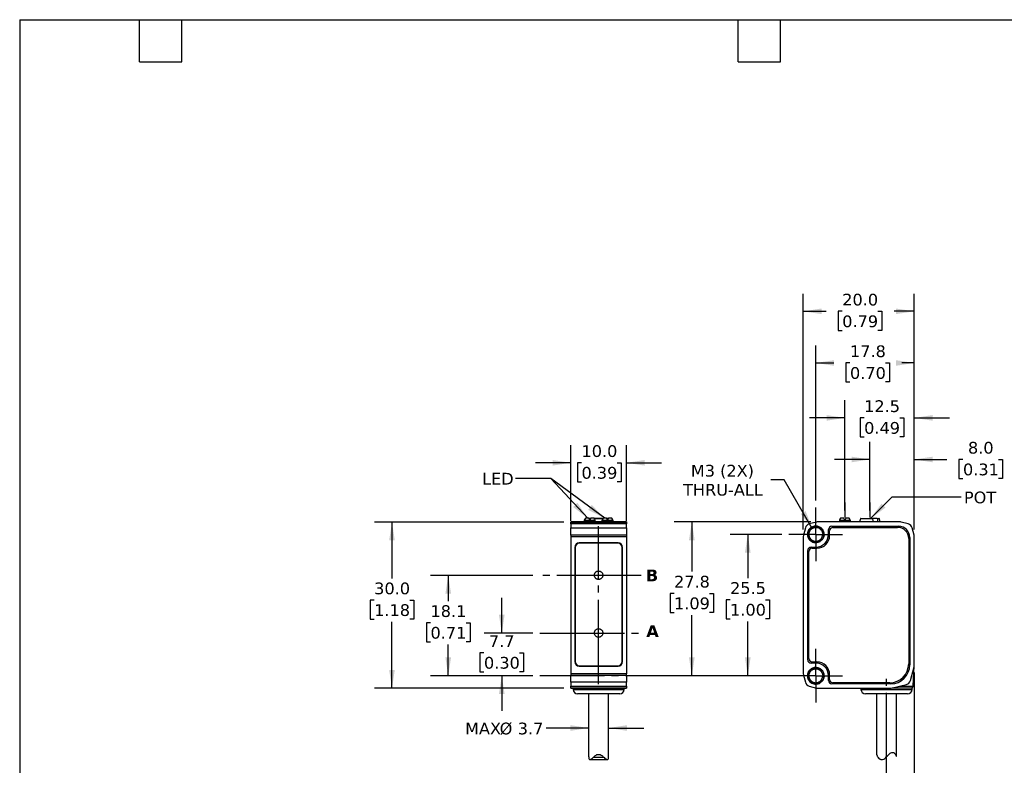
# Model space of a CAD drawing. Header units: millimetres. Extents: x 6 to 273, y 6 to 210.
# Tile 2 of 3: x 6 to 184, y 75 to 210. Entities that reach past the tile are written whole.
import ezdxf

# ---------------------------------------------------------------- set-up
doc = ezdxf.new("R2010")
doc.units = ezdxf.units.MM
doc.linetypes.add('SLD-Center', pattern=[19.05, 15.24, -1.27, 1.27, -1.27])
doc.linetypes.add('SLD-Solid', pattern=[0])
doc.layers.add('CENTER', color=40, linetype='SLD-Center')
doc.layers.add('DIMENSIONS', color=140, linetype='SLD-Solid', lineweight=25)
doc.layers.add('TEXT', color=140, linetype='SLD-Solid', lineweight=25)
doc.styles.add('SLDTEXTSTYLE0', font='VERDANAB.TTF')
doc.styles.add('SLDTEXTSTYLE1', font='VERDANA.TTF')
doc.styles.get("Standard").update_dxf_attribs({"font": 'VERDANA.TTF'})
doc.dimstyles.new('SLDDIMSTYLE0', dxfattribs={"dimtxt": 2.158008, "dimasz": 3.302, "dimexe": 0, "dimexo": 0.0625, "dimgap": 0.539502, "dimtad": 0, "dimtih": 1, "dimtoh": 1, "dimrnd": 1e-09, "dimzin": 12, "dimdsep": 46, "dimtxsty": 'SLDTEXTSTYLE1', "dimsah": 1, "dimcen": 0.09, "dimadec": 0, "dimazin": 3, "dimtfac": 1, "dimtmove": 0, "dimatfit": 0, "dimfxl": 0, "dimfrac": 2, "dimtolj": 1, "dimtzin": 12, "dimarcsym": 0})
doc.dimstyles.new('SLDDIMSTYLE1', dxfattribs={"dimtxt": 2.158008, "dimasz": 3.302, "dimexe": 0, "dimexo": 0.0625, "dimgap": 0.539502, "dimtad": 0, "dimtih": 1, "dimtoh": 1, "dimrnd": 1e-09, "dimzin": 12, "dimdsep": 46, "dimtxsty": 'SLDTEXTSTYLE1', "dimsah": 1, "dimcen": 0.09, "dimadec": 0, "dimazin": 3, "dimtfac": 1, "dimtofl": 0, "dimtmove": 0, "dimatfit": 3, "dimfxl": 0, "dimfrac": 2, "dimtolj": 1, "dimtzin": 12, "dimarcsym": 0})
doc.dimstyles.new('SLDDIMSTYLE2', dxfattribs={"dimtxt": 2.158008, "dimasz": 3.302, "dimexe": 0, "dimexo": 0.0625, "dimgap": 0.539502, "dimtad": 0, "dimtih": 1, "dimtoh": 1, "dimrnd": 1e-09, "dimzin": 4, "dimdsep": 46, "dimtxsty": 'SLDTEXTSTYLE1', "dimsah": 1, "dimcen": 0.09, "dimadec": 0, "dimazin": 1, "dimtfac": 1, "dimtmove": 0, "dimatfit": 0, "dimfxl": 0, "dimfrac": 2, "dimtolj": 1, "dimtzin": 12, "dimarcsym": 0})
doc.dimstyles.new('SLDDIMSTYLE3', dxfattribs={"dimtxt": 2.158008, "dimasz": 3.302, "dimexe": 0, "dimexo": 0.0625, "dimgap": 0.539502, "dimtad": 0, "dimtih": 1, "dimtoh": 1, "dimrnd": 1e-09, "dimzin": 12, "dimdsep": 46, "dimtxsty": 'SLDTEXTSTYLE1', "dimsah": 1, "dimcen": 0, "dimadec": 0, "dimazin": 3, "dimtfac": 1, "dimtofl": 0, "dimtmove": 0, "dimatfit": 3, "dimfxl": 0, "dimfrac": 2, "dimtolj": 1, "dimtzin": 12, "dimarcsym": 0})
doc.dimstyles.new('SLDDIMSTYLE4', dxfattribs={"dimtxt": 2.158008, "dimasz": 3.302, "dimexe": 0, "dimexo": 0.0625, "dimgap": 0.539502, "dimtad": 0, "dimtih": 1, "dimtoh": 1, "dimrnd": 1e-09, "dimzin": 4, "dimdsep": 46, "dimtxsty": 'SLDTEXTSTYLE1', "dimsah": 1, "dimcen": 0.09, "dimadec": 0, "dimazin": 1, "dimtfac": 1, "dimtofl": 0, "dimtmove": 0, "dimatfit": 3, "dimfxl": 0, "dimfrac": 2, "dimtolj": 1, "dimtzin": 12, "dimarcsym": 0})
doc.dimstyles.new('SLDDIMSTYLE5', dxfattribs={"dimtxt": 0.18, "dimasz": 3.302, "dimexe": 0, "dimexo": 0.0625, "dimgap": 0, "dimtad": 0, "dimtih": 1, "dimtoh": 1, "dimdec": 0, "dimrnd": 1e-09, "dimzin": 0, "dimdsep": 46, "dimtxsty": 'Standard', "dimsah": 1, "dimcen": 0.09, "dimadec": 0, "dimazin": 0, "dimtfac": 3.302, "dimtdec": 0, "dimtofl": 0, "dimtmove": 0, "dimatfit": 3, "dimfxl": 0, "dimfrac": 2, "dimtolj": 1, "dimtzin": 0, "dimarcsym": 0})

# ---------------------------------------------------------------- blocks, each defined once
blk = doc.blocks.new('_D')
at = {"layer": 'DIMENSIONS'}
for p, q in [((93.25, 98.96), (93.25, 105.31)), ((98.86, 98.96), (90.07, 98.96)), ((90.04, 95.41), (89.32, 95.41)), ((89.32, 95.41), (89.32, 91.98)), ((96.46, 95.41), (97.18, 95.41)), ((97.18, 95.41), (97.18, 91.98)), ((89.32, 91.98), (90.04, 91.98)), ((98.86, 91.26), (90.07, 91.26)), ((93.25, 91.26), (93.25, 84.91)), ((97.18, 91.98), (96.46, 91.98))]:
    blk.add_line(p, q, dxfattribs=at)
for points in [[(93.25, 98.96), (93.76, 102.26), (92.74, 102.26)], [(93.25, 91.26), (92.74, 87.95), (93.76, 87.95)]]:
    blk.add_solid(points, dxfattribs=at)
at = {"layer": 'DIMENSIONS', "char_height": 2.117, "attachment_point": 1, "style": 'SLDTEXTSTYLE1'}
for s, insert in [('7.7', (90.94, 98.58)), ('0.30', (90.04, 94.66))]:
    blk.add_mtext(s, dxfattribs=dict(at, insert=insert))
blk = doc.blocks.new('_D_1')
at = {"layer": 'DIMENSIONS'}
for p, q in [((98.86, 109.36), (80.43, 109.36)), ((83.6, 109.36), (83.6, 104.72)), ((80.4, 100.81), (79.67, 100.81)), ((79.67, 100.81), (79.67, 97.38)), ((86.81, 100.81), (87.53, 100.81)), ((87.53, 100.81), (87.53, 97.38)), ((79.67, 97.38), (80.4, 97.38)), ((83.6, 91.26), (83.6, 96.89)), ((87.53, 97.38), (86.81, 97.38)), ((98.86, 91.26), (80.43, 91.26))]:
    blk.add_line(p, q, dxfattribs=at)
for points in [[(83.6, 109.36), (83.09, 106.05), (84.11, 106.05)], [(83.6, 91.26), (84.11, 94.56), (83.09, 94.56)]]:
    blk.add_solid(points, dxfattribs=at)
at = {"layer": 'DIMENSIONS', "char_height": 2.117, "attachment_point": 1, "style": 'SLDTEXTSTYLE1'}
for s, insert in [('18.1', (80.4, 103.98)), ('0.71', (80.4, 100.07))]:
    blk.add_mtext(s, dxfattribs=dict(at, insert=insert))
blk = doc.blocks.new('_D_2')
at = {"layer": 'DIMENSIONS'}
for p, q in [((159.6, 121.04), (159.6, 133.43)), ((167.6, 117.65), (167.6, 133.43)), ((159.6, 130.26), (153.25, 130.26)), ((167.6, 130.26), (173.46, 130.26)), ((176.39, 130.26), (175.66, 130.26)), ((175.66, 130.26), (175.66, 126.83)), ((182.8, 130.26), (183.53, 130.26)), ((183.53, 130.26), (183.53, 126.83)), ((175.66, 126.83), (176.39, 126.83)), ((183.53, 126.83), (182.8, 126.83))]:
    blk.add_line(p, q, dxfattribs=at)
for points in [[(159.6, 130.26), (156.3, 130.76), (156.3, 129.75)], [(167.6, 130.26), (170.9, 129.75), (170.9, 130.76)]]:
    blk.add_solid(points, dxfattribs=at)
at = {"layer": 'DIMENSIONS', "char_height": 2.117, "attachment_point": 1, "style": 'SLDTEXTSTYLE1'}
for s, insert in [('8.0', (177.29, 133.43)), ('0.31', (176.39, 129.52))]:
    blk.add_mtext(s, dxfattribs=dict(at, insert=insert))
blk = doc.blocks.new('_D_3')
at = {"layer": 'DIMENSIONS'}
for p, q in [((155.1, 121.04), (155.1, 140.93)), ((167.6, 117.65), (167.6, 140.93)), ((155.1, 137.75), (148.75, 137.75)), ((158.57, 137.75), (157.84, 137.75)), ((157.84, 137.75), (157.84, 134.32)), ((164.98, 137.75), (165.7, 137.75)), ((165.7, 137.75), (165.7, 134.32)), ((167.6, 137.75), (173.95, 137.75)), ((157.84, 134.32), (158.57, 134.32)), ((165.7, 134.32), (164.98, 134.32))]:
    blk.add_line(p, q, dxfattribs=at)
for points in [[(155.1, 137.75), (151.8, 138.26), (151.8, 137.25)], [(167.6, 137.75), (170.9, 137.25), (170.9, 138.26)]]:
    blk.add_solid(points, dxfattribs=at)
at = {"layer": 'DIMENSIONS', "char_height": 2.117, "attachment_point": 1, "style": 'SLDTEXTSTYLE1'}
for s, insert in [('12.5', (158.57, 140.93)), ('0.49', (158.57, 137.01))]:
    blk.add_mtext(s, dxfattribs=dict(at, insert=insert))
blk = doc.blocks.new('_D_4')
at = {"layer": 'DIMENSIONS'}
for p, q in [((167.6, 91.87), (167.6, 65.76)), ((162.6, 71.65), (162.6, 65.76)), ((162.6, 68.94), (156.25, 68.94)), ((167.6, 68.94), (173.26, 68.94)), ((176.19, 68.94), (175.46, 68.94)), ((175.46, 68.94), (175.46, 65.51)), ((182.6, 68.94), (183.33, 68.94)), ((183.33, 68.94), (183.33, 65.51)), ((175.46, 65.51), (176.19, 65.51)), ((183.33, 65.51), (182.6, 65.51))]:
    blk.add_line(p, q, dxfattribs=at)
for points in [[(162.6, 68.94), (159.3, 69.44), (159.3, 68.43)], [(167.6, 68.94), (170.9, 68.43), (170.9, 69.44)]]:
    blk.add_solid(points, dxfattribs=at)
at = {"layer": 'DIMENSIONS', "char_height": 2.117, "attachment_point": 1, "style": 'SLDTEXTSTYLE1'}
for s, insert in [('5.0', (177.09, 72.11)), ('0.20', (176.19, 68.19))]:
    blk.add_mtext(s, dxfattribs=dict(at, insert=insert))
blk = doc.blocks.new('_D_5')
at = {"layer": 'DIMENSIONS'}
for p, q in [((144.17, 126.6), (141.77, 126.6)), ((149.23, 117.84), (144.17, 126.6))]:
    blk.add_line(p, q, dxfattribs=at)
blk.add_solid([(149.23, 117.84), (148.02, 120.95), (147.14, 120.44)], dxfattribs=at)
at = {"layer": 'DIMENSIONS', "char_height": 2.117, "attachment_point": 1, "style": 'SLDTEXTSTYLE1'}
for s, insert in [('M3 (2X)', (127.33, 129.29)), ('THRU-ALL', (125.93, 125.86))]:
    blk.add_mtext(s, dxfattribs=dict(at, insert=insert))
blk = doc.blocks.new('_D_6')
at = {"layer": 'DIMENSIONS'}
for p, q in [((143.74, 116.76), (134.43, 116.76)), ((137.6, 116.76), (137.6, 108.88)), ((134.4, 104.97), (133.67, 104.97)), ((133.67, 104.97), (133.67, 101.54)), ((140.81, 104.97), (141.53, 104.97)), ((141.53, 104.97), (141.53, 101.54)), ((133.67, 101.54), (134.4, 101.54)), ((141.53, 101.54), (140.81, 101.54)), ((137.6, 91.26), (137.6, 101.05)), ((143.74, 91.26), (134.43, 91.26))]:
    blk.add_line(p, q, dxfattribs=at)
for points in [[(137.6, 116.76), (137.09, 113.45), (138.11, 113.45)], [(137.6, 91.26), (138.11, 94.56), (137.09, 94.56)]]:
    blk.add_solid(points, dxfattribs=at)
at = {"layer": 'DIMENSIONS', "char_height": 2.117, "attachment_point": 1, "style": 'SLDTEXTSTYLE1'}
for s, insert in [('25.5', (134.4, 108.14)), ('1.00', (134.4, 104.22))]:
    blk.add_mtext(s, dxfattribs=dict(at, insert=insert))
blk = doc.blocks.new('_D_7')
at = {"layer": 'DIMENSIONS'}
for p, q in [((148.96, 119.01), (124.33, 119.01)), ((127.51, 119.01), (127.51, 110.03)), ((124.3, 106.12), (123.58, 106.12)), ((123.58, 106.12), (123.58, 102.69)), ((130.72, 106.12), (131.44, 106.12)), ((131.44, 106.12), (131.44, 102.69)), ((123.58, 102.69), (124.3, 102.69)), ((127.51, 91.26), (127.51, 102.2)), ((131.44, 102.69), (130.72, 102.69)), ((143.74, 91.26), (124.33, 91.26))]:
    blk.add_line(p, q, dxfattribs=at)
for points in [[(127.51, 119.01), (127, 115.7), (128.02, 115.7)], [(127.51, 91.26), (128.02, 94.56), (127, 94.56)]]:
    blk.add_solid(points, dxfattribs=at)
at = {"layer": 'DIMENSIONS', "char_height": 2.117, "attachment_point": 1, "style": 'SLDTEXTSTYLE1'}
for s, insert in [('27.8', (124.3, 109.29)), ('1.09', (124.3, 105.38))]:
    blk.add_mtext(s, dxfattribs=dict(at, insert=insert))
blk = doc.blocks.new('_D_8')
at = {"layer": 'DIMENSIONS'}
for p, q in [((149.85, 122.87), (149.85, 150.83)), ((167.6, 117.65), (167.6, 150.83)), ((149.85, 147.66), (153.1, 147.66)), ((156.02, 147.66), (155.29, 147.66)), ((155.29, 147.66), (155.29, 144.23)), ((162.43, 147.66), (163.16, 147.66)), ((163.16, 147.66), (163.16, 144.23)), ((167.6, 147.66), (165.36, 147.66)), ((155.29, 144.23), (156.02, 144.23)), ((163.16, 144.23), (162.43, 144.23))]:
    blk.add_line(p, q, dxfattribs=at)
for points in [[(149.85, 147.66), (153.15, 147.15), (153.15, 148.16)], [(167.6, 147.66), (164.3, 148.16), (164.3, 147.15)]]:
    blk.add_solid(points, dxfattribs=at)
at = {"layer": 'DIMENSIONS', "char_height": 2.117, "attachment_point": 1, "style": 'SLDTEXTSTYLE1'}
for s, insert in [('17.8', (156.02, 150.83)), ('0.70', (156.02, 146.91))]:
    blk.add_mtext(s, dxfattribs=dict(at, insert=insert))
blk = doc.blocks.new('_D_9')
at = {"layer": 'DIMENSIONS'}
for p, q in [((147.6, 117.65), (147.6, 160.14)), ((167.6, 117.65), (167.6, 160.14)), ((147.6, 156.97), (151.7, 156.97)), ((154.62, 156.97), (153.9, 156.97)), ((153.9, 156.97), (153.9, 153.54)), ((161.03, 156.97), (161.76, 156.97)), ((161.76, 156.97), (161.76, 153.54)), ((167.6, 156.97), (163.96, 156.97)), ((153.9, 153.54), (154.62, 153.54)), ((161.76, 153.54), (161.03, 153.54))]:
    blk.add_line(p, q, dxfattribs=at)
for points in [[(147.6, 156.97), (150.9, 156.46), (150.9, 157.48)], [(167.6, 156.97), (164.3, 157.48), (164.3, 156.46)]]:
    blk.add_solid(points, dxfattribs=at)
at = {"layer": 'DIMENSIONS', "char_height": 2.117, "attachment_point": 1, "style": 'SLDTEXTSTYLE1'}
for s, insert in [('20.0', (154.62, 160.14)), ('0.79', (154.62, 156.23))]:
    blk.add_mtext(s, dxfattribs=dict(at, insert=insert))
blk = doc.blocks.new('SW_CENTERMARKSYMBOL_0')
at = {"layer": 'CENTER', "color": 0}
for p, q in [((0, 2.54), (0, 4.84)), ((0, 0), (0, 2.54)), ((-2.54, 0), (-4.84, 0)), ((0, 0), (-2.54, 0)), ((0, 0), (0, -2.54)), ((0, 0), (2.54, 0)), ((2.54, 0), (4.84, 0)), ((0, -2.54), (0, -4.84))]:
    blk.add_line(p, q, dxfattribs=at)
blk = doc.blocks.new('SW_CENTERMARKSYMBOL_1')
at = {"layer": 'CENTER', "color": 0}
for p, q in [((0, 2.54), (0, 4.84)), ((0, 0), (0, 2.54)), ((-2.54, 0), (-4.84, 0)), ((0, 0), (-2.54, 0)), ((0, 0), (0, -2.54)), ((0, 0), (2.54, 0)), ((2.54, 0), (4.84, 0)), ((0, -2.54), (0, -4.84))]:
    blk.add_line(p, q, dxfattribs=at)
blk = doc.blocks.new('_D_10')
at = {"layer": 'DIMENSIONS'}
for p, q in [((105.71, 119.19), (105.71, 132.83)), ((115.71, 119.19), (115.71, 132.83)), ((105.71, 129.66), (99.36, 129.66)), ((107.62, 129.66), (106.89, 129.66)), ((106.89, 129.66), (106.89, 126.23)), ((114.03, 129.66), (114.76, 129.66)), ((114.76, 129.66), (114.76, 126.23)), ((115.71, 129.66), (122.06, 129.66)), ((106.89, 126.23), (107.62, 126.23)), ((114.76, 126.23), (114.03, 126.23))]:
    blk.add_line(p, q, dxfattribs=at)
for points in [[(105.71, 129.66), (102.41, 130.16), (102.41, 129.15)], [(115.71, 129.66), (119.01, 129.15), (119.01, 130.16)]]:
    blk.add_solid(points, dxfattribs=at)
at = {"layer": 'DIMENSIONS', "char_height": 2.117, "attachment_point": 1, "style": 'SLDTEXTSTYLE1'}
for s, insert in [('10.0', (107.62, 132.83)), ('0.39', (107.62, 128.91))]:
    blk.add_mtext(s, dxfattribs=dict(at, insert=insert))
blk = doc.blocks.new('_D_11')
at = {"layer": 'DIMENSIONS'}
for p, q in [((108.91, 81.84), (101.23, 81.84)), ((112.51, 81.84), (118.86, 81.84))]:
    blk.add_line(p, q, dxfattribs=at)
for points in [[(108.91, 81.84), (105.61, 82.35), (105.61, 81.33)], [(112.51, 81.84), (115.81, 81.33), (115.81, 82.35)]]:
    blk.add_solid(points, dxfattribs=at)
at = {"layer": 'DIMENSIONS', "char_height": 2.117, "attachment_point": 1, "style": 'SLDTEXTSTYLE1'}
for s, insert in [('MAX', (86.63, 82.81)), ('%%c', (92.87, 82.81)), ('3.7', (96.13, 82.81))]:
    blk.add_mtext(s, dxfattribs=dict(at, insert=insert))
blk = doc.blocks.new('_D_12')
at = {"layer": 'DIMENSIONS'}
for p, q in [((104.44, 118.97), (70.28, 118.97)), ((73.46, 118.97), (73.46, 108.82)), ((70.25, 104.9), (69.53, 104.9)), ((69.53, 104.9), (69.53, 101.47)), ((76.67, 104.9), (77.39, 104.9)), ((77.39, 104.9), (77.39, 101.47)), ((69.53, 101.47), (70.25, 101.47)), ((77.39, 101.47), (76.67, 101.47)), ((73.46, 89.01), (73.46, 100.99)), ((104.44, 89.01), (70.28, 89.01))]:
    blk.add_line(p, q, dxfattribs=at)
for points in [[(73.46, 118.97), (72.95, 115.67), (73.97, 115.67)], [(73.46, 89.01), (73.97, 92.31), (72.95, 92.31)]]:
    blk.add_solid(points, dxfattribs=at)
at = {"layer": 'DIMENSIONS', "char_height": 2.117, "attachment_point": 1, "style": 'SLDTEXTSTYLE1'}
for s, insert in [('30.0', (70.25, 108.07)), ('1.18', (70.25, 104.16))]:
    blk.add_mtext(s, dxfattribs=dict(at, insert=insert))

msp = doc.modelspace()

# ---------------------------------------------------------------- linework, layer by layer
for p, q in [((115.709, 119.006), (105.709, 119.006)), ((105.709, 119.006), (105.709, 118.973)), ((105.709, 118.973), (115.709, 118.973)), ((105.709, 118.633), (105.709, 118.973)), ((108.132, 119.326), (108.109, 119.281)), ((108.109, 119.281), (108.109, 119.006)), ((110.109, 119.281), (108.109, 119.281)), ((108.919, 119.656), (108.321, 119.656)), ((109.109, 119.326), (108.919, 119.656)), ((109, 119.532), (108.997, 119.521)), ((109.083, 119.532), (109, 119.532)), ((109.057, 119.417), (109.083, 119.532)), ((109.299, 119.656), (109.109, 119.326)), ((109.166, 119.606), (109.145, 119.606)), ((109.27, 119.606), (109.166, 119.606)), ((109.896, 119.656), (109.299, 119.656)), ((111.444, 119.532), (109.974, 119.532)), ((110.109, 119.281), (110.086, 119.326)), ((110.109, 119.006), (110.109, 119.281)), ((111.332, 119.326), (111.309, 119.281)), ((111.309, 119.281), (111.309, 119.006)), ((113.309, 119.281), (111.309, 119.281)), ((112.119, 119.656), (111.521, 119.656)), ((112.309, 119.326), (112.119, 119.656)), ((112.418, 119.532), (112.19, 119.532)), ((112.499, 119.656), (112.309, 119.326)), ((112.421, 119.521), (112.418, 119.532)), ((113.096, 119.656), (112.499, 119.656)), ((113.309, 119.281), (113.286, 119.326)), ((113.309, 119.006), (113.309, 119.281)), ((115.709, 119.006), (115.709, 118.973)), ((115.709, 118.973), (115.709, 118.633)), ((149.978, 118.973), (148.688, 118.633)), ((164.973, 119.006), (150.233, 119.006)), ((154.126, 119.326), (154.103, 119.281)), ((154.103, 119.281), (154.103, 119.006)), ((156.103, 119.281), (154.103, 119.281)), ((154.913, 119.656), (154.315, 119.656)), ((155.103, 119.326), (154.913, 119.656)), ((155.293, 119.656), (155.103, 119.326)), ((155.89, 119.656), (155.293, 119.656)), ((156.103, 119.281), (156.08, 119.326)), ((156.103, 119.006), (156.103, 119.281)), ((157.894, 119.532), (157.753, 119.006)), ((160.131, 119.532), (157.894, 119.532)), ((160.892, 119.606), (160.089, 119.606)), ((161.312, 119.532), (160.95, 119.532)), ((161.453, 119.006), (161.312, 119.532)), ((166.518, 118.633), (165.228, 118.973)), ((115.709, 118.633), (105.709, 118.633)), ((105.709, 118.633), (105.709, 117.921)), ((105.709, 117.921), (115.709, 117.921)), ((105.709, 116.631), (105.709, 117.921)), ((115.709, 117.921), (115.709, 118.633)), ((115.709, 117.921), (115.709, 116.631)), ((147.976, 117.921), (147.636, 116.631)), ((152.153, 116.756), (152.153, 117.606)), ((152.353, 116.556), (152.353, 117.406)), ((152.753, 118.206), (164.803, 118.206)), ((152.953, 118.006), (164.603, 118.006)), ((167.57, 116.631), (167.23, 117.921)), ((115.709, 116.631), (105.709, 116.631)), ((105.709, 116.631), (105.709, 116.376)), ((105.709, 116.376), (105.709, 91.636)), ((105.709, 116.376), (115.709, 116.376)), ((115.709, 116.631), (115.709, 116.376)), ((115.709, 116.376), (115.709, 91.636)), ((147.603, 116.376), (147.603, 91.636)), ((148.353, 116.756), (148.531, 116.756)), ((151.326, 116.756), (151.095, 116.756)), ((166.603, 116.006), (166.603, 93.406)), ((166.803, 116.206), (166.803, 93.206)), ((167.603, 93.136), (167.603, 116.376)), ((106.409, 114.406), (106.409, 93.806)), ((106.459, 114.356), (106.459, 93.856)), ((114.209, 115.206), (107.209, 115.206)), ((114.159, 115.156), (107.259, 115.156)), ((114.959, 93.856), (114.959, 114.356)), ((115.009, 93.806), (115.009, 114.406)), ((148.403, 94.156), (148.403, 113.856)), ((148.603, 94.356), (148.603, 113.656)), ((149.003, 114.456), (149.853, 114.456)), ((149.203, 114.256), (150.053, 114.256)), ((107.209, 93.006), (114.209, 93.006)), ((107.259, 93.056), (114.159, 93.056)), ((149.853, 93.556), (149.003, 93.556)), ((149.203, 93.756), (150.053, 93.756)), ((166.909, 90.408), (167.569, 92.878)), ((167.422, 89.387), (167.598, 93.04)), ((115.709, 91.636), (105.709, 91.636)), ((105.709, 91.636), (105.709, 91.381)), ((105.709, 91.381), (115.709, 91.381)), ((105.709, 90.091), (105.709, 91.381)), ((115.709, 91.381), (115.709, 91.636)), ((115.709, 91.381), (115.709, 90.091)), ((147.636, 91.381), (147.976, 90.091)), ((148.353, 91.256), (148.531, 91.256)), ((151.326, 91.256), (151.095, 91.256)), ((152.153, 90.406), (152.153, 91.256)), ((152.353, 90.606), (152.353, 91.456)), ((115.709, 90.091), (105.709, 90.091)), ((105.709, 90.091), (105.709, 89.379)), ((105.709, 89.379), (115.709, 89.379)), ((105.709, 89.039), (105.709, 89.379)), ((115.709, 89.039), (105.709, 89.039)), ((105.709, 89.039), (105.709, 89.006)), ((105.709, 89.006), (115.709, 89.006)), ((106.109, 89.006), (106.109, 88.806)), ((106.109, 88.806), (115.309, 88.806)), ((115.309, 88.806), (115.309, 89.006)), ((115.709, 89.379), (115.709, 90.091)), ((115.709, 89.379), (115.709, 89.039)), ((115.709, 89.039), (115.709, 89.006)), ((148.688, 89.379), (149.978, 89.039)), ((150.233, 89.006), (163.473, 89.006)), ((163.403, 89.806), (152.753, 89.806)), ((163.203, 90.006), (152.953, 90.006)), ((158.003, 89.006), (158.003, 88.806)), ((158.003, 88.806), (167.203, 88.806)), ((163.473, 89.006), (166.189, 89.697)), ((167.203, 89.049), (163.641, 89.049)), ((164.97, 89.387), (167.422, 89.387)), ((167.203, 88.806), (167.203, 89.049)), ((108.909, 88.006), (108.909, 76.661)), ((112.509, 76.661), (112.509, 88.006)), ((160.803, 88.006), (160.803, 77.087)), ((164.403, 76.702), (164.403, 88.006)), ((108.916, 76.661), (108.915, 76.496)), ((111.688, 76.496), (109.729, 76.496)), ((112.502, 76.496), (112.502, 76.661)), ((109.112, 76.156), (112.299, 76.156))]:
    msp.add_line(p, q)
for centre, radius, start, end in [((109.096, 119.506), 0.1, 90, 165), ((112.321, 119.506), 0.1, 15, 90), ((150.233, 118.006), 1, 90, 104.76542), ((157.99, 119.506), 0.1, 90, 165), ((161.215, 119.506), 0.1, 15, 90), ((164.973, 118.006), 1, 75.23458, 90), ((148.943, 117.666), 1, 104.76542, 165.23458), ((152.753, 117.606), 0.6, 90, 180), ((152.953, 117.406), 0.6, 90, 180), ((164.603, 116.006), 2, 0, 90), ((164.803, 116.206), 2, 0, 90), ((166.263, 117.666), 1, 14.76542, 75.23458), ((148.603, 116.376), 1, 165.23458, 180), ((149.853, 116.756), 2.3, 270, 0), ((150.053, 116.556), 2.3, 270, 0), ((166.603, 116.376), 1, 0, 14.76542), ((107.209, 114.406), 0.8, 90, 180), ((107.259, 114.356), 0.8, 90, 180), ((114.159, 114.356), 0.8, 0, 90), ((114.209, 114.406), 0.8, 0, 90), ((149.003, 113.856), 0.6, 90, 180), ((149.203, 113.656), 0.6, 90, 180), ((149.003, 94.156), 0.6, 180, 270), ((149.203, 94.356), 0.6, 180, 270), ((107.209, 93.806), 0.8, 180, 270), ((107.259, 93.856), 0.8, 180, 270), ((114.159, 93.856), 0.8, 270, 0), ((114.209, 93.806), 0.8, 270, 0), ((149.853, 91.256), 2.3, 0, 90), ((150.053, 91.456), 2.3, 0, 90), ((163.203, 93.406), 3.4, 270, 0), ((163.403, 93.206), 3.4, 270, 0), ((166.603, 93.136), 1, 345.03971, 0), ((148.603, 91.636), 1, 180, 194.76542), ((152.953, 90.606), 0.6, 180, 270), ((106.909, 88.806), 0.8, 180, 270), ((114.509, 88.806), 0.8, 270, 0), ((148.943, 90.346), 1, 194.76542, 255.23458), ((150.233, 90.006), 1, 255.23458, 270), ((152.753, 90.406), 0.6, 180, 270), ((158.803, 88.806), 0.8, 180, 270), ((165.943, 90.666), 1, 284.2689, 345.03971), ((166.403, 88.806), 0.8, 270, 0), ((167.023, 89.406), 0.4, 296.74368, 357.2443)]:
    msp.add_arc(centre, radius, start, end)
for centre, start_param, end_param in [((109.109, 112.706), 0.3927394, 0.4949341), ((109.109, 112.706), 5.7882512, 5.8904459), ((112.309, 112.706), 0.3927394, 0.4949341), ((112.309, 112.706), 5.7882512, 5.8904459), ((155.103, 112.706), 0.3927394, 0.4949341), ((155.103, 112.706), 5.7882512, 5.8904459)]:
    msp.add_ellipse(centre, major_axis=(0, 7.523), ratio=0.2734697, start_param=start_param, end_param=end_param)
for points, knots in [([(109.083, 119.532), (109.086, 119.543), (109.09, 119.553), (109.095, 119.562), (109.1, 119.571), (109.107, 119.579), (109.114, 119.586), (109.122, 119.592), (109.13, 119.598), (109.139, 119.601), (109.148, 119.605), (109.157, 119.606), (109.166, 119.606)], [0, 0, 0, 0, 0.00003323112, 0.00003323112, 0.00003323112, 0.00006639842, 0.00006639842, 0.00006639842, 0.00010053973, 0.00010053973, 0.00010053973, 0.00013404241, 0.00013404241, 0.00013404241, 0.00013404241]), ([(111.493, 119.606), (111.469, 119.606), (111.376, 119.606), (111.19, 119.606), (110.941, 119.606), (110.682, 119.606), (110.422, 119.606), (110.176, 119.606), (110.009, 119.606), (109.932, 119.606), (109.925, 119.606)], [0, 0, 0, 0, 0.0501751, 0.200713, 0.358701, 0.5170156, 0.6750037, 0.8333183, 0.9836153, 1, 1, 1, 1]), ([(112.32, 119.606), (112.32, 119.606), (112.327, 119.606), (112.301, 119.606), (112.246, 119.606), (112.178, 119.606), (112.147, 119.606)], [0, 0, 0, 0, 0.0222673, 0.3680842, 0.7146158, 1, 1, 1, 1]), ([(157.99, 119.606), (157.982, 119.606), (158.22, 119.606), (159.044, 119.606), (159.579, 119.606), (160.072, 119.606)], [0, 0, 0, 0, 0.5, 0.5, 1, 1, 1, 1]), ([(160.131, 119.532), (160.129, 119.543), (160.126, 119.553), (160.122, 119.562), (160.119, 119.571), (160.114, 119.579), (160.109, 119.586), (160.104, 119.592), (160.098, 119.598), (160.091, 119.601), (160.085, 119.605), (160.079, 119.606), (160.072, 119.606)], [0, 0, 0, 0, 0.00003323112, 0.00003323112, 0.00003323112, 0.00006639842, 0.00006639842, 0.00006639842, 0.00010053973, 0.00010053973, 0.00010053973, 0.00013404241, 0.00013404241, 0.00013404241, 0.00013404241]), ([(160.892, 119.606), (160.899, 119.606), (160.906, 119.604), (160.912, 119.6), (160.919, 119.596), (160.925, 119.59), (160.931, 119.582), (160.936, 119.575), (160.941, 119.566), (160.944, 119.555), (160.946, 119.548), (160.948, 119.54), (160.95, 119.532)], [0, 0, 0, 0, 0.00003658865, 0.00003658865, 0.00003658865, 0.00007323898, 0.00007323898, 0.00007323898, 0.00010887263, 0.00010887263, 0.00010887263, 0.00013401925, 0.00013401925, 0.00013401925, 0.00013401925]), ([(151.34, 116.756), (151.34, 116.951), (151.302, 117.146), (151.154, 117.506), (151.044, 117.672), (150.769, 117.948), (150.604, 118.059), (150.243, 118.21), (150.048, 118.249), (149.657, 118.25), (149.462, 118.212), (149.1, 118.063), (148.933, 117.953), (148.655, 117.676), (148.544, 117.511), (148.393, 117.149), (148.353, 116.953), (148.353, 116.756)], [0, 0, 0, 0, 0.125, 0.125, 0.25, 0.25, 0.375, 0.375, 0.5, 0.5, 0.625, 0.625, 0.75, 0.75, 0.875, 0.875, 1, 1, 1, 1]), ([(151.344, 116.757), (151.337, 116.713), (151.321, 116.618), (151.296, 116.49), (151.262, 116.346), (151.2, 116.165), (151.081, 115.941), (150.859, 115.669), (150.469, 115.385), (149.895, 115.247), (149.291, 115.362), (148.803, 115.681), (148.472, 116.162), (148.336, 116.794), (148.511, 117.499), (149.059, 118.067), (149.817, 118.289), (150.584, 118.103), (151.158, 117.562), (151.311, 117.045), (151.318, 116.76), (151.317, 116.684), (151.307, 116.557), (151.274, 116.382), (151.201, 116.165), (151.068, 115.919), (150.853, 115.666), (150.541, 115.442), (150.131, 115.294), (149.643, 115.276), (149.127, 115.442), (148.669, 115.822), (148.379, 116.403), (148.37, 117.107), (148.715, 117.783), (149.397, 118.229), (150.269, 118.252), (151.055, 117.756), (151.397, 116.904), (151.225, 116.074), (150.716, 115.497), (150.029, 115.246), (149.341, 115.33), (148.789, 115.685), (148.453, 116.204), (148.353, 116.778), (148.464, 117.312), (148.734, 117.744), (149.102, 118.041), (149.51, 118.201), (149.91, 118.237), (150.271, 118.174), (150.575, 118.044), (150.816, 117.872), (150.996, 117.683), (151.123, 117.496), (151.207, 117.325), (151.258, 117.178), (151.287, 117.06), (151.302, 116.974), (151.308, 116.923), (151.332, 116.684), (151.275, 116.24), (150.927, 115.696), (150.408, 115.357), (149.823, 115.254), (149.267, 115.376), (148.816, 115.677), (148.513, 116.097), (148.374, 116.568), (148.391, 117.035), (148.539, 117.45), (148.785, 117.786), (149.093, 118.028), (149.429, 118.173), (149.766, 118.231), (150.082, 118.214), (150.364, 118.139), (150.605, 118.022), (150.802, 117.88), (150.957, 117.727), (151.074, 117.572), (151.159, 117.426), (151.218, 117.294), (151.256, 117.18), (151.281, 117.087), (151.295, 117.017), (151.302, 116.971), (151.305, 116.947), (151.306, 116.94)], [0, 0, 0, 0, 0.0037047, 0.0080053, 0.0107603, 0.0158759, 0.0237295, 0.0315819, 0.0446394, 0.0628293, 0.0784613, 0.0940934, 0.1097254, 0.1253574, 0.1460962, 0.1668352, 0.1875741, 0.2083129, 0.2290518, 0.2497908, 0.2504885, 0.2525805, 0.2560656, 0.2609432, 0.2672127, 0.2748701, 0.2839157, 0.294344, 0.3061543, 0.3193427, 0.3339042, 0.3498346, 0.3671295, 0.3857838, 0.4057917, 0.4271473, 0.4498442, 0.4738754, 0.4992344, 0.520394, 0.540634, 0.5599515, 0.578344, 0.5958091, 0.6123442, 0.6279468, 0.6426148, 0.6563455, 0.6691369, 0.6809882, 0.6918988, 0.7018645, 0.7108858, 0.7189609, 0.7260887, 0.7322678, 0.7374986, 0.7417788, 0.7451084, 0.7474872, 0.7489149, 0.7493911, 0.7672576, 0.7844712, 0.8010308, 0.8169353, 0.8321835, 0.8467744, 0.8607074, 0.873982, 0.8865968, 0.8985495, 0.90984, 0.9204693, 0.9304344, 0.9397355, 0.9483726, 0.9563435, 0.9636495, 0.9702888, 0.976261, 0.981567, 0.9862048, 0.9901745, 0.9934766, 0.9961105, 0.9980758, 0.9993723, 1, 1, 1, 1]), ([(148.531, 116.756), (148.543, 116.991), (148.619, 117.219), (148.871, 117.6), (149.047, 117.753), (149.247, 117.85)], [0, 0, 0, 0, 0.5, 0.5, 1, 1, 1, 1]), ([(149.128, 117.771), (149.073, 117.729), (148.953, 117.638), (148.807, 117.455), (148.691, 117.238), (148.617, 117.002), (148.607, 116.838), (148.603, 116.756)], [0, 0, 0, 0, 0.1735014, 0.3801261, 0.5867507, 0.7933754, 1, 1, 1, 1]), ([(149.247, 117.85), (149.281, 117.867), (149.346, 117.901), (149.449, 117.941), (149.552, 117.971), (149.654, 117.992), (149.754, 118.004), (149.977, 118.012), (150.277, 117.955), (150.563, 117.795), (150.737, 117.646), (150.857, 117.508), (150.96, 117.348), (151.039, 117.166), (151.092, 116.967), (151.099, 116.827), (151.103, 116.756)], [0, 0, 0, 0, 0.0435236, 0.0859015, 0.1271336, 0.1672198, 0.20616, 0.2439543, 0.4253037, 0.5505687, 0.6193154, 0.6893784, 0.7624781, 0.8386149, 0.9177889, 1, 1, 1, 1]), ([(148.353, 116.756), (148.353, 116.492), (148.426, 116.228), (148.694, 115.773), (148.889, 115.582), (149.349, 115.324), (149.614, 115.258), (150.14, 115.268), (150.402, 115.344), (150.626, 115.481)], [0, 0, 0, 0, 0.25, 0.25, 0.5, 0.5, 0.75, 0.75, 1, 1, 1, 1]), ([(150.612, 115.504), (150.385, 115.38), (150.128, 115.319), (149.624, 115.335), (149.377, 115.411), (148.961, 115.673), (148.791, 115.858), (148.57, 116.284), (148.519, 116.523), (148.531, 116.756)], [0, 0, 0, 0, 0.25, 0.25, 0.5, 0.5, 0.75, 0.75, 1, 1, 1, 1]), ([(148.603, 116.756), (148.604, 116.717), (148.606, 116.641), (148.622, 116.528), (148.647, 116.42), (148.681, 116.317), (148.722, 116.221), (148.769, 116.13), (148.823, 116.046), (148.881, 115.969), (148.942, 115.898), (149.007, 115.834), (149.075, 115.777), (149.143, 115.726), (149.213, 115.681), (149.283, 115.643), (149.352, 115.61), (149.421, 115.582), (149.489, 115.56), (149.555, 115.542), (149.619, 115.528), (149.681, 115.518), (149.74, 115.511), (149.797, 115.507), (149.962, 115.503), (150.242, 115.547), (150.655, 115.755), (150.944, 116.092), (151.063, 116.419), (151.1, 116.613), (151.107, 116.711), (151.11, 116.757)], [0, 0, 0, 0, 0.0296876, 0.0586604, 0.0869145, 0.1144465, 0.1412577, 0.1673526, 0.192731, 0.2173897, 0.2413267, 0.2645426, 0.2870406, 0.3088216, 0.329884, 0.350226, 0.3698466, 0.3887462, 0.4069269, 0.4243894, 0.4411334, 0.4571581, 0.4724626, 0.4870464, 0.5009094, 0.5982791, 0.7004812, 0.8493971, 0.924404, 0.9649137, 1, 1, 1, 1]), ([(151.343, 116.757), (151.344, 116.74), (151.347, 116.708), (151.348, 116.644), (151.339, 116.532), (151.309, 116.388), (151.248, 116.207), (151.158, 116.025), (151.032, 115.846), (150.893, 115.701), (150.754, 115.588), (150.657, 115.53), (150.612, 115.504)], [0, 0, 0, 0, 0.03268993, 0.0638605, 0.12723379, 0.2529295, 0.35079646, 0.50337573, 0.64883184, 0.78001262, 0.8970389, 1, 1, 1, 1]), ([(151.34, 91.256), (151.34, 91.451), (151.302, 91.646), (151.154, 92.006), (151.044, 92.172), (150.769, 92.448), (150.604, 92.559), (150.243, 92.71), (150.048, 92.749), (149.657, 92.75), (149.462, 92.712), (149.1, 92.563), (148.933, 92.453), (148.655, 92.176), (148.544, 92.011), (148.393, 91.649), (148.353, 91.453), (148.353, 91.256)], [0, 0, 0, 0, 0.125, 0.125, 0.25, 0.25, 0.375, 0.375, 0.5, 0.5, 0.625, 0.625, 0.75, 0.75, 0.875, 0.875, 1, 1, 1, 1]), ([(151.344, 91.257), (151.337, 91.213), (151.321, 91.118), (151.296, 90.99), (151.262, 90.846), (151.2, 90.665), (151.081, 90.441), (150.859, 90.169), (150.469, 89.885), (149.895, 89.747), (149.291, 89.862), (148.803, 90.181), (148.472, 90.662), (148.336, 91.294), (148.511, 91.999), (149.059, 92.567), (149.817, 92.789), (150.584, 92.603), (151.158, 92.062), (151.311, 91.545), (151.318, 91.26), (151.317, 91.184), (151.307, 91.057), (151.274, 90.882), (151.201, 90.665), (151.068, 90.419), (150.853, 90.166), (150.541, 89.942), (150.131, 89.794), (149.643, 89.776), (149.127, 89.942), (148.669, 90.322), (148.379, 90.903), (148.37, 91.607), (148.715, 92.283), (149.397, 92.729), (150.269, 92.752), (151.055, 92.256), (151.397, 91.404), (151.225, 90.574), (150.716, 89.997), (150.029, 89.746), (149.341, 89.83), (148.789, 90.185), (148.453, 90.704), (148.353, 91.278), (148.464, 91.812), (148.734, 92.244), (149.102, 92.541), (149.51, 92.701), (149.91, 92.737), (150.271, 92.674), (150.575, 92.544), (150.816, 92.372), (150.996, 92.183), (151.123, 91.996), (151.207, 91.825), (151.258, 91.678), (151.287, 91.56), (151.302, 91.474), (151.308, 91.423), (151.332, 91.184), (151.275, 90.74), (150.927, 90.196), (150.408, 89.857), (149.823, 89.754), (149.267, 89.876), (148.816, 90.177), (148.513, 90.597), (148.374, 91.068), (148.391, 91.535), (148.539, 91.95), (148.785, 92.286), (149.093, 92.528), (149.429, 92.673), (149.766, 92.731), (150.082, 92.714), (150.364, 92.639), (150.605, 92.522), (150.802, 92.38), (150.957, 92.227), (151.074, 92.072), (151.159, 91.926), (151.218, 91.794), (151.256, 91.68), (151.281, 91.587), (151.295, 91.517), (151.302, 91.471), (151.305, 91.447), (151.306, 91.44)], [0, 0, 0, 0, 0.0037047, 0.0080053, 0.0107603, 0.0158759, 0.0237295, 0.0315819, 0.0446394, 0.0628293, 0.0784613, 0.0940934, 0.1097254, 0.1253574, 0.1460962, 0.1668352, 0.1875741, 0.2083129, 0.2290518, 0.2497908, 0.2504885, 0.2525805, 0.2560656, 0.2609432, 0.2672127, 0.2748701, 0.2839157, 0.294344, 0.3061543, 0.3193427, 0.3339042, 0.3498346, 0.3671295, 0.3857838, 0.4057917, 0.4271473, 0.4498442, 0.4738754, 0.4992344, 0.520394, 0.540634, 0.5599515, 0.578344, 0.5958091, 0.6123442, 0.6279468, 0.6426148, 0.6563455, 0.6691369, 0.6809882, 0.6918988, 0.7018645, 0.7108858, 0.7189609, 0.7260887, 0.7322678, 0.7374986, 0.7417788, 0.7451084, 0.7474872, 0.7489149, 0.7493911, 0.7672576, 0.7844712, 0.8010308, 0.8169353, 0.8321835, 0.8467744, 0.8607074, 0.873982, 0.8865968, 0.8985495, 0.90984, 0.9204693, 0.9304344, 0.9397355, 0.9483726, 0.9563435, 0.9636495, 0.9702888, 0.976261, 0.981567, 0.9862048, 0.9901745, 0.9934766, 0.9961105, 0.9980758, 0.9993723, 1, 1, 1, 1]), ([(148.531, 91.256), (148.543, 91.491), (148.619, 91.719), (148.871, 92.1), (149.047, 92.253), (149.247, 92.35)], [0, 0, 0, 0, 0.5, 0.5, 1, 1, 1, 1]), ([(149.247, 92.35), (149.281, 92.367), (149.346, 92.401), (149.449, 92.441), (149.552, 92.471), (149.654, 92.492), (149.754, 92.504), (149.977, 92.512), (150.277, 92.455), (150.563, 92.295), (150.737, 92.146), (150.857, 92.008), (150.96, 91.848), (151.039, 91.666), (151.092, 91.467), (151.099, 91.327), (151.103, 91.256)], [0, 0, 0, 0, 0.0435236, 0.0859015, 0.1271336, 0.1672198, 0.20616, 0.2439543, 0.4253037, 0.5505687, 0.6193154, 0.6893784, 0.7624781, 0.8386149, 0.9177889, 1, 1, 1, 1]), ([(148.353, 91.256), (148.353, 90.992), (148.426, 90.728), (148.694, 90.273), (148.889, 90.082), (149.349, 89.824), (149.614, 89.758), (150.14, 89.768), (150.402, 89.844), (150.626, 89.981)], [0, 0, 0, 0, 0.25, 0.25, 0.5, 0.5, 0.75, 0.75, 1, 1, 1, 1]), ([(150.612, 90.004), (150.385, 89.88), (150.128, 89.819), (149.624, 89.835), (149.377, 89.911), (148.961, 90.173), (148.791, 90.358), (148.57, 90.784), (148.519, 91.023), (148.531, 91.256)], [0, 0, 0, 0, 0.25, 0.25, 0.5, 0.5, 0.75, 0.75, 1, 1, 1, 1]), ([(149.128, 92.271), (149.073, 92.229), (148.953, 92.138), (148.807, 91.955), (148.691, 91.738), (148.617, 91.502), (148.607, 91.338), (148.603, 91.256)], [0, 0, 0, 0, 0.1735014, 0.3801261, 0.5867507, 0.7933754, 1, 1, 1, 1]), ([(148.603, 91.256), (148.604, 91.217), (148.606, 91.141), (148.622, 91.028), (148.647, 90.92), (148.681, 90.817), (148.722, 90.721), (148.769, 90.63), (148.823, 90.546), (148.881, 90.469), (148.942, 90.398), (149.007, 90.334), (149.075, 90.277), (149.143, 90.226), (149.213, 90.181), (149.283, 90.143), (149.352, 90.11), (149.421, 90.082), (149.489, 90.06), (149.555, 90.042), (149.619, 90.028), (149.681, 90.018), (149.74, 90.011), (149.797, 90.007), (149.962, 90.003), (150.242, 90.047), (150.655, 90.255), (150.944, 90.592), (151.063, 90.919), (151.1, 91.113), (151.107, 91.211), (151.11, 91.257)], [0, 0, 0, 0, 0.0296876, 0.0586604, 0.0869145, 0.1144465, 0.1412577, 0.1673526, 0.192731, 0.2173897, 0.2413267, 0.2645426, 0.2870406, 0.3088216, 0.329884, 0.350226, 0.3698466, 0.3887462, 0.4069269, 0.4243894, 0.4411334, 0.4571581, 0.4724626, 0.4870464, 0.5009094, 0.5982791, 0.7004812, 0.8493971, 0.924404, 0.9649137, 1, 1, 1, 1]), ([(151.343, 91.257), (151.344, 91.24), (151.347, 91.208), (151.348, 91.144), (151.339, 91.032), (151.309, 90.888), (151.248, 90.707), (151.158, 90.525), (151.032, 90.346), (150.893, 90.201), (150.754, 90.088), (150.657, 90.03), (150.612, 90.004)], [0, 0, 0, 0, 0.0326899, 0.0638605, 0.1272338, 0.2529295, 0.3507965, 0.5033757, 0.6488318, 0.7800126, 0.8970389, 1, 1, 1, 1]), ([(114.509, 88.006), (114.509, 88.006), (112.806, 88.006), (108.611, 88.006), (106.909, 88.006), (106.909, 88.006)], [0, 0, 0, 0, 0.5, 0.5, 1, 1, 1, 1]), ([(166.403, 88.006), (166.403, 88.006), (164.7, 88.006), (160.505, 88.006), (158.803, 88.006), (158.803, 88.006)], [0, 0, 0, 0, 0.5, 0.5, 1, 1, 1, 1]), ([(108.915, 76.496), (108.923, 76.374), (108.941, 76.279), (109.019, 76.166), (109.08, 76.148), (109.233, 76.173), (109.325, 76.214), (109.52, 76.331), (109.625, 76.407), (109.729, 76.496)], [0, 0, 0, 0, 0.25, 0.25, 0.5, 0.5, 0.75, 0.75, 1, 1, 1, 1]), ([(109.729, 76.496), (109.851, 76.641), (109.986, 76.779), (110.229, 76.951), (110.316, 77.001), (110.506, 77.074), (110.608, 77.095), (110.812, 77.094), (110.914, 77.073), (111.102, 77), (111.19, 76.949), (111.431, 76.779), (111.567, 76.641), (111.688, 76.496)], [0, 0, 0, 0, 0.25, 0.25, 0.375, 0.375, 0.5, 0.5, 0.625, 0.625, 0.75, 0.75, 1, 1, 1, 1]), ([(111.688, 76.496), (111.792, 76.407), (111.896, 76.332), (112.044, 76.244), (112.091, 76.219), (112.18, 76.18), (112.222, 76.166), (112.337, 76.148), (112.398, 76.166), (112.476, 76.278), (112.495, 76.373), (112.502, 76.496)], [0, 0, 0, 0, 0.25, 0.25, 0.375, 0.375, 0.5, 0.5, 0.75, 0.75, 1, 1, 1, 1]), ([(160.806, 77.087), (160.807, 77.084), (160.81, 77.078), (160.862, 76.956), (160.941, 76.789), (161.019, 76.632), (161.074, 76.531), (161.093, 76.496)], [0, 0, 0, 0, 0.1637558, 0.4222213, 0.6470678, 0.8773484, 1, 1, 1, 1]), ([(161.093, 76.496), (161.16, 76.407), (161.242, 76.332), (161.393, 76.244), (161.447, 76.219), (161.563, 76.18), (161.626, 76.166), (161.821, 76.148), (161.965, 76.166), (162.235, 76.278), (162.361, 76.373), (162.453, 76.496)], [0, 0, 0, 0, 0.25, 0.25, 0.375, 0.375, 0.5, 0.5, 0.75, 0.75, 1, 1, 1, 1]), ([(163.133, 77.176), (163.204, 77.275), (163.301, 77.348), (163.506, 77.432), (163.614, 77.444), (163.805, 77.423), (163.892, 77.392), (164.039, 77.304), (164.102, 77.247), (164.153, 77.176)], [0, 0, 0, 0, 0.25, 0.25, 0.5, 0.5, 0.75, 0.75, 1, 1, 1, 1]), ([(164.153, 77.176), (164.196, 77.083), (164.26, 76.943), (164.334, 76.813), (164.375, 76.744), (164.399, 76.705), (164.401, 76.703), (164.401, 76.702)], [0, 0, 0, 0, 0.34953904, 0.52318613, 0.70245736, 0.86526013, 1, 1, 1, 1])]:
    msp.add_open_spline(points, degree=3, knots=knots)
for points in [[(160.215, 119.006), (160.187, 119.182), (160.159, 119.357), (160.131, 119.532)], [(160.892, 119.606), (161.096, 119.606), (161.209, 119.606), (161.215, 119.606)], [(160.95, 119.532), (160.978, 119.357), (161.006, 119.182), (161.034, 119.006)], [(162.453, 76.496), (162.66, 76.747), (162.888, 76.974), (163.133, 77.176)]]:
    msp.add_open_spline(points, degree=3)
at = {"layer": 'CENTER'}
for p, q in [((110.709, 89.739), (110.709, 118.234)), ((118.405, 109.356), (100.129, 109.356)), ((100.129, 98.956), (118.405, 98.956)), ((149.853, 91.256), (100.129, 91.256)), ((162.603, 72.916), (162.603, 91.256))]:
    msp.add_line(p, q, dxfattribs=at)
for centre in [(110.709, 109.388), (110.709, 98.974)]:
    msp.add_circle(centre, 0.762, dxfattribs=at)
at = {"layer": 'DIMENSIONS'}
for p, q in [((155.103, 122.481), (155.103, 119.769)), ((159.603, 122.481), (159.603, 119.769))]:
    msp.add_line(p, q, dxfattribs=at)
msp.add_solid([(159.726, 119.606), (162.422, 121.579), (161.704, 122.298)], dxfattribs=at)
at = {"layer": 'TEXT'}
for p, q in [((6.35, 209.55), (273.05, 209.55)), ((6.35, 209.55), (6.35, 6.35)), ((27.94, 201.93), (27.94, 209.55)), ((35.56, 201.93), (35.56, 209.55)), ((135.89, 201.93), (135.89, 209.55)), ((143.51, 201.93), (143.51, 209.55)), ((27.94, 201.93), (35.56, 201.93)), ((135.89, 201.93), (143.51, 201.93))]:
    msp.add_line(p, q, dxfattribs=at)
at = {"layer": 'TEXT', "flags": 128}
msp.add_lwpolyline([(176.041, 123.453), (163.581, 123.453), (159.726, 119.606)], dxfattribs=at)

# ---------------------------------------------------------------- block references
at = {"layer": 'CENTER'}
for name, p in [('SW_CENTERMARKSYMBOL_0', (149.853, 116.756)), ('SW_CENTERMARKSYMBOL_1', (149.853, 91.256))]:
    msp.add_blockref(name, p, dxfattribs=at)

# ---------------------------------------------------------------- texts
at = {"layer": 'TEXT', "attachment_point": 1}
for s, insert, char_height, style in [('LED', (89.697, 127.85), 2.1167, 'SLDTEXTSTYLE1'), ('LED', (89.697, 127.85), 2.1167, 'SLDTEXTSTYLE1'), ('POT', (176.562, 124.473), 2.1167, 'SLDTEXTSTYLE1'), ('B', (119.227, 110.417), 2.117, 'SLDTEXTSTYLE0'), ('A', (119.302, 100.369), 2.117, 'SLDTEXTSTYLE0')]:
    msp.add_mtext(s, dxfattribs=dict(at, insert=insert, char_height=char_height, style=style))

# ---------------------------------------------------------------- dimensions: what is measured, and where the dimension line sits
at = {"layer": 'DIMENSIONS'}
for base, p1, p2, dimstyle, picture, middle in [((167.603, 156.967), (147.603, 116.376), (167.603, 116.376), 'SLDDIMSTYLE4', '_D_9', (157.827, 156.967)), ((167.603, 147.656), (149.853, 121.596), (167.603, 116.376), 'SLDDIMSTYLE1', '_D_8', (159.226, 147.656)), ((167.603, 137.755), (155.103, 119.769), (167.603, 116.376), 'SLDDIMSTYLE0', '_D_3', (161.772, 137.755)), ((167.603, 130.257), (159.603, 119.769), (167.603, 116.376), 'SLDDIMSTYLE2', '_D_2', (179.595, 130.257)), ((115.709, 129.656), (105.709, 117.921), (115.709, 117.921), 'SLDDIMSTYLE2', '_D_10', (110.825, 129.656)), ((167.603, 68.935), (162.603, 72.916), (167.603, 93.136), 'SLDDIMSTYLE2', '_D_4', (179.394, 68.935))]:
    dim = msp.add_linear_dim(base=base, p1=p1, p2=p2, dimstyle=dimstyle, dxfattribs=at)
    dim.commit()
    dim.dimension.update_dxf_attribs({"geometry": picture, "text_midpoint": middle, "dimtype": 160})
dim = msp.add_radius_dim(center=(149.853, 116.756), mpoint=(149.228, 117.839), text='M3 (2X)\\PTHRU-ALL', dimstyle='SLDDIMSTYLE3', dxfattribs=at)
dim.commit()
dim.dimension.update_dxf_attribs({"geometry": '_D_5', "text_midpoint": (133.056, 126.602), "dimtype": 164})
for base, p1, p2, dimstyle, picture, middle in [((73.459, 89.006), (105.709, 118.973), (105.709, 89.006), 'SLDDIMSTYLE4', '_D_12', (73.459, 104.902)), ((127.51, 91.256), (150.233, 119.006), (145.013, 91.256), 'SLDDIMSTYLE1', '_D_7', (127.51, 106.117)), ((137.603, 116.756), (145.013, 91.256), (145.013, 116.756), 'SLDDIMSTYLE1', '_D_6', (137.603, 104.966)), ((83.603, 109.356), (100.129, 91.256), (100.129, 109.356), 'SLDDIMSTYLE1', '_D_1', (83.603, 100.807)), ((93.249, 98.956), (100.129, 91.256), (100.129, 98.956), 'SLDDIMSTYLE0', '_D', (93.249, 95.406))]:
    dim = msp.add_linear_dim(base=base, p1=p1, p2=p2, angle=90, dimstyle=dimstyle, dxfattribs=at)
    dim.commit()
    dim.dimension.update_dxf_attribs({"geometry": picture, "text_midpoint": middle, "dimtype": 160})
dim = msp.add_linear_dim(base=(108.909, 81.84), p1=(112.509, 76.67), p2=(108.909, 76.67), text='MAX%%c3.7', dimstyle='SLDDIMSTYLE0', dxfattribs=at)
dim.commit()
dim.dimension.update_dxf_attribs({"geometry": '_D_11', "text_midpoint": (93.685, 81.84), "dimtype": 160})

# ---------------------------------------------------------------- leaders
at = {"layer": 'TEXT'}
for points in [[(108.755, 119.656), (102.069, 126.822), (95.719, 126.822)], [(111.809, 119.656), (102.069, 126.822), (95.719, 126.822)]]:
    msp.add_leader(points, dimstyle='SLDDIMSTYLE5', dxfattribs=at)

doc.saveas('drawing.dxf')
